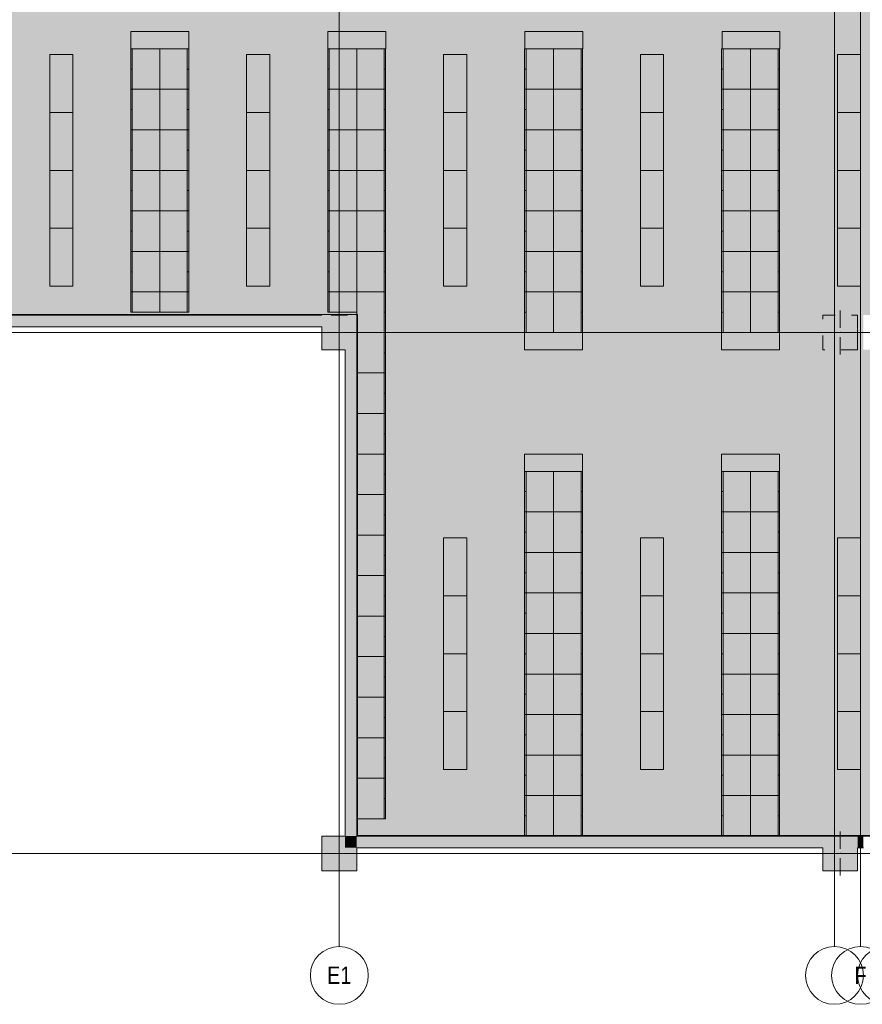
# Model space of a CAD drawing. Header units: millimetres. Extents: x 0 to 1184, y 0 to 836.
# Tile 31 of 256: x 476 to 622, y 154 to 324. Entities that reach past the tile are written whole.
import ezdxf
from ezdxf.xclip import XClip

# ---------------------------------------------------------------- set-up
doc = ezdxf.new("R2010")
doc.units = ezdxf.units.MM
doc.header["$MEASUREMENT"] = 0
doc.header["$XCLIPFRAME"] = 0
doc.linetypes.add('Штриховая', pattern=[5.644444, 2.822222, -2.822222])
doc.linetypes.add('Штрихпунктирная', pattern=[6.702778, 3.527778, -1.763889, 0, -1.411111])
for name, color, linetype in [('1._1-й этаж (9)_2_Элемент Модели - Оси', 7, 'Continuous'), ('Интерьер - Мебель', 7, 'Continuous'), ('Конструктив - ГКЛ', 7, 'Continuous'), ('Конструктив - Колонны', 7, 'Continuous'), ('Конструктив - Стены Внутр сущ.', 7, 'Continuous'), ('Элемент Модели - Зона', 7, 'Continuous'), ('Элемент Модели - Оси', 7, 'Continuous')]:
    doc.layers.add(name, color=color, linetype=linetype)
doc.styles.add('СГЕНЕРИР_СТИЛЬ_1', font='txt')

# ---------------------------------------------------------------- blocks, each defined once
blk = doc.blocks.new('Чертеж_1_2', base_point=(-278.48, 193.25))
at = {"layer": '1._1-й этаж (9)_2_Элемент Модели - Оси', "color": 7, "linetype": 'Штрихпунктирная', "lineweight": 15}
for p, q in [((531.52, 166.93), (531.52, 163.5)), ((617.02, 166.93), (617.02, 163.5)), ((621.52, 166.93), (621.52, 163.5))]:
    blk.add_line(p, q, dxfattribs=at)
at = {"layer": '1._1-й этаж (9)_2_Элемент Модели - Оси', "color": 7, "linetype": 'Continuous', "lineweight": 15}
for centre in [(531.52, 158.5), (617.02, 158.5), (621.52, 158.5), (626.02, 158.5)]:
    blk.add_circle(centre, 5, dxfattribs=at)
at = {"layer": '1._1-й этаж (9)_2_Элемент Модели - Оси', "color": 7, "linetype": 'Continuous', "lineweight": 15, "char_height": 3, "attachment_point": 4, "style": 'СГЕНЕРИР_СТИЛЬ_1'}
for s, insert in [('\\A1;{\\pql;\\pt0;\\fArial Narrow|b0|i0|c204|p34;E1}', (529.4, 158.53)), ('\\A1;{\\pql;\\pt0;\\fArial Narrow|b0|i0|c204|p34;F}', (620.46, 158.52))]:
    blk.add_mtext(s, dxfattribs=dict(at, insert=insert))
blk = doc.blocks.new('Чертеж_4_4', base_point=(-278.48, 89.56))
at = {"layer": 'Интерьер - Мебель', "linetype": 'Continuous', "lineweight": 0, "true_color": 0xffffff}
for points in [[(495.52, 318.56), (495.52, 311.56), (500.52, 311.56), (500.52, 318.56)], [(505.52, 318.56), (500.52, 318.56), (500.52, 311.56), (505.52, 311.56)], [(529.52, 318.56), (529.52, 311.56), (534.52, 311.56), (534.52, 318.56)], [(539.52, 318.56), (534.52, 318.56), (534.52, 311.56), (539.52, 311.56)], [(563.52, 318.56), (563.52, 311.56), (568.52, 311.56), (568.52, 318.56)], [(573.52, 318.56), (568.52, 318.56), (568.52, 311.56), (573.52, 311.56)], [(597.52, 318.56), (597.52, 311.56), (602.52, 311.56), (602.52, 318.56)], [(607.52, 318.56), (602.52, 318.56), (602.52, 311.56), (607.52, 311.56)], [(485.52, 317.56), (481.52, 317.56), (481.52, 307.56), (485.52, 307.56)], [(519.52, 317.56), (515.52, 317.56), (515.52, 307.56), (519.52, 307.56)], [(553.52, 317.56), (549.52, 317.56), (549.52, 307.56), (553.52, 307.56)], [(587.52, 317.56), (583.52, 317.56), (583.52, 307.56), (587.52, 307.56)], [(621.52, 317.56), (617.52, 317.56), (617.52, 307.56), (621.52, 307.56)], [(495.52, 311.56), (495.52, 304.56), (500.52, 304.56), (500.52, 311.56)], [(505.52, 311.56), (500.52, 311.56), (500.52, 304.56), (505.52, 304.56)], [(529.52, 311.56), (529.52, 304.56), (534.52, 304.56), (534.52, 311.56)], [(539.52, 311.56), (534.52, 311.56), (534.52, 304.56), (539.52, 304.56)], [(563.52, 311.56), (563.52, 304.56), (568.52, 304.56), (568.52, 311.56)], [(573.52, 311.56), (568.52, 311.56), (568.52, 304.56), (573.52, 304.56)], [(597.52, 311.56), (597.52, 304.56), (602.52, 304.56), (602.52, 311.56)], [(607.52, 311.56), (602.52, 311.56), (602.52, 304.56), (607.52, 304.56)], [(485.52, 307.56), (481.52, 307.56), (481.52, 297.56), (485.52, 297.56)], [(519.52, 307.56), (515.52, 307.56), (515.52, 297.56), (519.52, 297.56)], [(553.52, 307.56), (549.52, 307.56), (549.52, 297.56), (553.52, 297.56)], [(587.52, 307.56), (583.52, 307.56), (583.52, 297.56), (587.52, 297.56)], [(621.52, 307.56), (617.52, 307.56), (617.52, 297.56), (621.52, 297.56)], [(495.52, 304.56), (495.52, 297.56), (500.52, 297.56), (500.52, 304.56)], [(505.52, 304.56), (500.52, 304.56), (500.52, 297.56), (505.52, 297.56)], [(529.52, 304.56), (529.52, 297.56), (534.52, 297.56), (534.52, 304.56)], [(539.52, 304.56), (534.52, 304.56), (534.52, 297.56), (539.52, 297.56)], [(563.52, 304.56), (563.52, 297.56), (568.52, 297.56), (568.52, 304.56)], [(573.52, 304.56), (568.52, 304.56), (568.52, 297.56), (573.52, 297.56)], [(597.52, 304.56), (597.52, 297.56), (602.52, 297.56), (602.52, 304.56)], [(607.52, 304.56), (602.52, 304.56), (602.52, 297.56), (607.52, 297.56)], [(485.52, 297.56), (481.52, 297.56), (481.52, 287.56), (485.52, 287.56)], [(495.52, 297.56), (495.52, 290.56), (500.52, 290.56), (500.52, 297.56)], [(505.52, 297.56), (500.52, 297.56), (500.52, 290.56), (505.52, 290.56)], [(519.52, 297.56), (515.52, 297.56), (515.52, 287.56), (519.52, 287.56)], [(529.52, 297.56), (529.52, 290.56), (534.52, 290.56), (534.52, 297.56)], [(539.52, 297.56), (534.52, 297.56), (534.52, 290.56), (539.52, 290.56)], [(553.52, 297.56), (549.52, 297.56), (549.52, 287.56), (553.52, 287.56)], [(563.52, 297.56), (563.52, 290.56), (568.52, 290.56), (568.52, 297.56)], [(573.52, 297.56), (568.52, 297.56), (568.52, 290.56), (573.52, 290.56)], [(587.52, 297.56), (583.52, 297.56), (583.52, 287.56), (587.52, 287.56)], [(597.52, 297.56), (597.52, 290.56), (602.52, 290.56), (602.52, 297.56)], [(607.52, 297.56), (602.52, 297.56), (602.52, 290.56), (607.52, 290.56)], [(621.52, 297.56), (617.52, 297.56), (617.52, 287.56), (621.52, 287.56)], [(495.52, 290.56), (495.52, 283.56), (500.52, 283.56), (500.52, 290.56)], [(505.52, 290.56), (500.52, 290.56), (500.52, 283.56), (505.52, 283.56)], [(529.52, 290.56), (529.52, 283.56), (534.52, 283.56), (534.52, 290.56)], [(539.52, 290.56), (534.52, 290.56), (534.52, 283.56), (539.52, 283.56)], [(563.52, 290.56), (563.52, 283.56), (568.52, 283.56), (568.52, 290.56)], [(573.52, 290.56), (568.52, 290.56), (568.52, 283.56), (573.52, 283.56)], [(597.52, 290.56), (597.52, 283.56), (602.52, 283.56), (602.52, 290.56)], [(607.52, 290.56), (602.52, 290.56), (602.52, 283.56), (607.52, 283.56)], [(485.52, 287.56), (481.52, 287.56), (481.52, 277.56), (485.52, 277.56)], [(519.52, 287.56), (515.52, 287.56), (515.52, 277.56), (519.52, 277.56)], [(553.52, 287.56), (549.52, 287.56), (549.52, 277.56), (553.52, 277.56)], [(587.52, 287.56), (583.52, 287.56), (583.52, 277.56), (587.52, 277.56)], [(621.52, 287.56), (617.52, 287.56), (617.52, 277.56), (621.52, 277.56)], [(495.52, 283.56), (495.52, 276.56), (500.52, 276.56), (500.52, 283.56)], [(505.52, 283.56), (500.52, 283.56), (500.52, 276.56), (505.52, 276.56)], [(529.52, 283.56), (529.52, 276.56), (534.52, 276.56), (534.52, 283.56)], [(539.52, 283.56), (534.52, 283.56), (534.52, 276.56), (539.52, 276.56)], [(563.52, 283.56), (563.52, 276.56), (568.52, 276.56), (568.52, 283.56)], [(573.52, 283.56), (568.52, 283.56), (568.52, 276.56), (573.52, 276.56)], [(597.52, 283.56), (597.52, 276.56), (602.52, 276.56), (602.52, 283.56)], [(607.52, 283.56), (602.52, 283.56), (602.52, 276.56), (607.52, 276.56)], [(495.52, 273.06), (500.52, 273.06), (500.52, 276.56), (495.52, 276.56)], [(505.52, 273.06), (505.52, 276.56), (500.52, 276.56), (500.52, 273.06)], [(529.52, 276.56), (529.52, 273.06), (534.52, 273.06), (534.52, 276.56)], [(539.52, 276.56), (534.52, 276.56), (534.52, 269.56), (539.52, 269.56)], [(563.52, 276.56), (563.52, 269.56), (568.52, 269.56), (568.52, 276.56)], [(573.52, 276.56), (568.52, 276.56), (568.52, 269.56), (573.52, 269.56)], [(597.52, 276.56), (597.52, 269.56), (602.52, 269.56), (602.52, 276.56)], [(607.52, 276.56), (602.52, 276.56), (602.52, 269.56), (607.52, 269.56)], [(539.52, 269.56), (534.52, 269.56), (534.52, 262.56), (539.52, 262.56)], [(539.52, 262.56), (534.52, 262.56), (534.52, 255.56), (539.52, 255.56)], [(539.52, 255.56), (534.52, 255.56), (534.52, 248.56), (539.52, 248.56)], [(539.52, 248.56), (534.52, 248.56), (534.52, 241.56), (539.52, 241.56)], [(563.52, 245.56), (563.52, 238.56), (568.52, 238.56), (568.52, 245.56)], [(573.52, 245.56), (568.52, 245.56), (568.52, 238.56), (573.52, 238.56)], [(597.52, 245.56), (597.52, 238.56), (602.52, 238.56), (602.52, 245.56)], [(607.52, 245.56), (602.52, 245.56), (602.52, 238.56), (607.52, 238.56)], [(539.52, 241.56), (534.52, 241.56), (534.52, 234.56), (539.52, 234.56)], [(563.52, 238.56), (563.52, 231.56), (568.52, 231.56), (568.52, 238.56)], [(573.52, 238.56), (568.52, 238.56), (568.52, 231.56), (573.52, 231.56)], [(597.52, 238.56), (597.52, 231.56), (602.52, 231.56), (602.52, 238.56)], [(607.52, 238.56), (602.52, 238.56), (602.52, 231.56), (607.52, 231.56)], [(539.52, 234.56), (534.52, 234.56), (534.52, 227.56), (539.52, 227.56)], [(553.52, 234.06), (549.52, 234.06), (549.52, 224.06), (553.52, 224.06)], [(587.52, 234.06), (583.52, 234.06), (583.52, 224.06), (587.52, 224.06)], [(621.52, 234.06), (617.52, 234.06), (617.52, 224.06), (621.52, 224.06)], [(563.52, 231.56), (563.52, 224.56), (568.52, 224.56), (568.52, 231.56)], [(573.52, 231.56), (568.52, 231.56), (568.52, 224.56), (573.52, 224.56)], [(597.52, 231.56), (597.52, 224.56), (602.52, 224.56), (602.52, 231.56)], [(607.52, 231.56), (602.52, 231.56), (602.52, 224.56), (607.52, 224.56)], [(539.52, 227.56), (534.52, 227.56), (534.52, 220.56), (539.52, 220.56)], [(563.52, 224.56), (563.52, 217.56), (568.52, 217.56), (568.52, 224.56)], [(573.52, 224.56), (568.52, 224.56), (568.52, 217.56), (573.52, 217.56)], [(597.52, 224.56), (597.52, 217.56), (602.52, 217.56), (602.52, 224.56)], [(607.52, 224.56), (602.52, 224.56), (602.52, 217.56), (607.52, 217.56)], [(553.52, 224.06), (549.52, 224.06), (549.52, 214.06), (553.52, 214.06)], [(587.52, 224.06), (583.52, 224.06), (583.52, 214.06), (587.52, 214.06)], [(621.52, 224.06), (617.52, 224.06), (617.52, 214.06), (621.52, 214.06)], [(539.52, 220.56), (534.52, 220.56), (534.52, 213.56), (539.52, 213.56)], [(563.52, 217.56), (563.52, 210.56), (568.52, 210.56), (568.52, 217.56)], [(573.52, 217.56), (568.52, 217.56), (568.52, 210.56), (573.52, 210.56)], [(597.52, 217.56), (597.52, 210.56), (602.52, 210.56), (602.52, 217.56)], [(607.52, 217.56), (602.52, 217.56), (602.52, 210.56), (607.52, 210.56)], [(539.52, 213.56), (534.52, 213.56), (534.52, 206.56), (539.52, 206.56)], [(553.52, 214.06), (549.52, 214.06), (549.52, 204.06), (553.52, 204.06)], [(587.52, 214.06), (583.52, 214.06), (583.52, 204.06), (587.52, 204.06)], [(621.52, 214.06), (617.52, 214.06), (617.52, 204.06), (621.52, 204.06)], [(563.52, 210.56), (563.52, 203.56), (568.52, 203.56), (568.52, 210.56)], [(573.52, 210.56), (568.52, 210.56), (568.52, 203.56), (573.52, 203.56)], [(597.52, 210.56), (597.52, 203.56), (602.52, 203.56), (602.52, 210.56)], [(607.52, 210.56), (602.52, 210.56), (602.52, 203.56), (607.52, 203.56)], [(539.52, 206.56), (534.52, 206.56), (534.52, 199.56), (539.52, 199.56)], [(553.52, 204.06), (549.52, 204.06), (549.52, 194.06), (553.52, 194.06)], [(563.52, 203.56), (563.52, 196.56), (568.52, 196.56), (568.52, 203.56)], [(573.52, 203.56), (568.52, 203.56), (568.52, 196.56), (573.52, 196.56)], [(587.52, 204.06), (583.52, 204.06), (583.52, 194.06), (587.52, 194.06)], [(597.52, 203.56), (597.52, 196.56), (602.52, 196.56), (602.52, 203.56)], [(607.52, 203.56), (602.52, 203.56), (602.52, 196.56), (607.52, 196.56)], [(621.52, 204.06), (617.52, 204.06), (617.52, 194.06), (621.52, 194.06)], [(539.52, 199.56), (534.52, 199.56), (534.52, 192.56), (539.52, 192.56)], [(563.52, 196.56), (563.52, 189.56), (568.52, 189.56), (568.52, 196.56)], [(573.52, 196.56), (568.52, 196.56), (568.52, 189.56), (573.52, 189.56)], [(597.52, 196.56), (597.52, 189.56), (602.52, 189.56), (602.52, 196.56)], [(607.52, 196.56), (602.52, 196.56), (602.52, 189.56), (607.52, 189.56)], [(539.52, 192.56), (534.52, 192.56), (534.52, 185.56), (539.52, 185.56)], [(563.52, 189.56), (563.52, 182.56), (568.52, 182.56), (568.52, 189.56)], [(573.52, 189.56), (568.52, 189.56), (568.52, 182.56), (573.52, 182.56)], [(597.52, 189.56), (597.52, 182.56), (602.52, 182.56), (602.52, 189.56)], [(607.52, 189.56), (602.52, 189.56), (602.52, 182.56), (607.52, 182.56)]]:
    blk.add_hatch(color=7, dxfattribs=at).paths.add_polyline_path(points)
at = {"layer": 'Конструктив - ГКЛ', "linetype": 'Continuous', "lineweight": 0, "true_color": 0x606060}
for points in [[(534.52, 272.68), (402.02, 272.68), (402.02, 272.56), (534.52, 272.56)], [(534.52, 272.56), (534.64, 272.56), (534.64, 272.68)], [(534.52, 272.68), (534.52, 272.56), (534.64, 272.68)], [(534.52, 270.56), (534.52, 182.56), (534.64, 182.56), (534.64, 270.56)], [(534.57, 182.68), (534.57, 182.56), (708.52, 182.56), (714.52, 182.56), (714.52, 182.68)]]:
    blk.add_hatch(color=251, dxfattribs=at).paths.add_polyline_path(points)
at = {"layer": 'Конструктив - Колонны', "linetype": 'Continuous', "lineweight": 0, "true_color": 0x000000}
for points in [[(534.52, 272.56), (528.52, 272.56), (528.52, 270.56), (532.52, 270.56), (534.52, 270.56), (534.52, 272.56)], [(615.02, 272.56), (615.02, 266.56), (621.02, 266.56), (621.02, 272.56)], [(528.52, 266.56), (532.52, 266.56), (532.52, 270.56), (528.52, 270.56)], [(534.52, 270.56), (532.52, 270.56), (532.52, 266.56), (534.52, 266.56)], [(532.52, 182.56), (528.52, 182.56), (528.52, 176.56), (534.52, 176.56), (534.52, 180.56), (532.52, 180.56)], [(532.52, 180.56), (534.52, 180.56), (534.52, 182.56)], [(532.52, 182.56), (532.52, 180.56), (534.52, 182.56)], [(615.02, 180.56), (621.02, 180.56), (621.02, 182.56), (615.02, 182.56)], [(621.02, 180.56), (615.02, 180.56), (615.02, 176.56), (621.02, 176.56)]]:
    blk.add_hatch(color=18, dxfattribs=at).paths.add_polyline_path(points)
at = {"layer": 'Конструктив - Стены Внутр сущ.', "linetype": 'Continuous', "lineweight": 0, "true_color": 0x000000}
for points in [[(444.52, 270.56), (528.52, 270.56), (528.52, 272.56), (444.52, 272.56)], [(534.64, 270.56), (534.64, 272.56), (534.52, 272.56), (534.52, 270.56)], [(532.52, 182.56), (534.52, 182.56), (534.52, 266.56), (532.52, 266.56)], [(534.52, 180.56), (615.02, 180.56), (615.02, 182.56), (534.52, 182.56)], [(621.02, 182.56), (621.02, 180.56), (622.02, 180.56), (622.02, 182.56)]]:
    blk.add_hatch(color=18, dxfattribs=at).paths.add_polyline_path(points)
at = {"layer": 'Элемент Модели - Зона', "linetype": 'Continuous', "lineweight": 0, "true_color": 0xcff3d8}
h = blk.add_hatch(color=254, dxfattribs=at)
h.paths.add_polyline_path([(401.97, 319.4), (401.97, 272.56), (534.52, 272.56), (534.52, 182.56), (708.52, 182.56), (712.32, 182.56), (712.32, 266.56), (708.52, 266.56), (708.52, 272.56), (712.32, 272.56), (712.32, 309.06), (665.32, 309.06), (665.32, 333.76), (626.92, 333.76), (626.92, 353.06), (622.02, 353.06), (622.02, 356.86), (621.02, 356.86), (621.02, 353.06), (615.02, 353.06), (615.02, 356.86), (534.52, 356.86), (534.52, 353.06), (528.52, 353.06), (528.52, 356.86), (444.52, 356.86), (444.52, 353.06), (438.52, 353.06), (438.52, 355.95)])
h.paths.add_polyline_path([(621.02, 266.56), (615.02, 266.56), (615.02, 272.56), (621.02, 272.56)], flags=0)
h.paths.add_polyline_path([(628.02, 266.56), (622.02, 266.56), (622.02, 272.56), (628.02, 272.56)], flags=0)
at = {"layer": 'Интерьер - Мебель', "color": 7, "linetype": 'Continuous', "lineweight": 15}
for p, q in [((495.54, 318.56), (495.54, 321.56)), ((495.54, 321.56), (505.54, 321.56)), ((505.54, 321.56), (505.54, 318.56)), ((529.55, 318.56), (529.55, 321.56)), ((529.55, 321.56), (539.55, 321.56)), ((539.55, 321.56), (539.55, 318.56)), ((563.55, 318.56), (563.55, 321.56)), ((563.55, 321.56), (573.55, 321.56)), ((573.55, 321.56), (573.55, 318.56)), ((597.6, 318.56), (597.6, 321.56)), ((597.6, 321.56), (607.6, 321.56)), ((607.6, 321.56), (607.6, 318.56)), ((495.52, 318.56), (495.77, 318.56)), ((505.54, 318.56), (495.54, 318.56)), ((495.77, 318.56), (495.77, 311.56)), ((505.27, 318.56), (505.27, 311.56)), ((505.52, 318.56), (505.27, 318.56)), ((529.52, 318.56), (529.77, 318.56)), ((539.55, 318.56), (529.55, 318.56)), ((529.77, 318.56), (529.77, 311.56)), ((539.27, 318.56), (539.27, 311.56)), ((539.52, 318.56), (539.27, 318.56)), ((563.52, 318.56), (563.77, 318.56)), ((573.55, 318.56), (563.55, 318.56)), ((563.77, 318.56), (563.77, 311.56)), ((573.27, 318.56), (573.27, 311.56)), ((573.52, 318.56), (573.27, 318.56)), ((597.52, 318.56), (597.77, 318.56)), ((607.6, 318.56), (597.6, 318.56)), ((597.77, 318.56), (597.77, 311.56)), ((607.27, 318.56), (607.27, 311.56)), ((607.52, 318.56), (607.27, 318.56)), ((495.52, 315.06), (495.77, 315.06)), ((505.52, 315.06), (505.27, 315.06)), ((529.52, 315.06), (529.77, 315.06)), ((539.52, 315.06), (539.27, 315.06)), ((563.52, 315.06), (563.77, 315.06)), ((573.52, 315.06), (573.27, 315.06)), ((597.52, 315.06), (597.77, 315.06)), ((607.52, 315.06), (607.27, 315.06)), ((495.52, 311.56), (495.77, 311.56)), ((495.77, 311.56), (495.77, 304.56)), ((505.27, 311.56), (505.27, 304.56)), ((505.52, 311.56), (505.27, 311.56)), ((529.52, 311.56), (529.77, 311.56)), ((529.77, 311.56), (529.77, 304.56)), ((539.27, 311.56), (539.27, 304.56)), ((539.52, 311.56), (539.27, 311.56)), ((563.52, 311.56), (563.77, 311.56)), ((563.77, 311.56), (563.77, 304.56)), ((573.27, 311.56), (573.27, 304.56)), ((573.52, 311.56), (573.27, 311.56)), ((597.52, 311.56), (597.77, 311.56)), ((597.77, 311.56), (597.77, 304.56)), ((607.27, 311.56), (607.27, 304.56)), ((607.52, 311.56), (607.27, 311.56)), ((495.52, 308.06), (495.77, 308.06)), ((505.52, 308.06), (505.27, 308.06)), ((529.52, 308.06), (529.77, 308.06)), ((539.52, 308.06), (539.27, 308.06)), ((563.52, 308.06), (563.77, 308.06)), ((573.52, 308.06), (573.27, 308.06)), ((597.52, 308.06), (597.77, 308.06)), ((607.52, 308.06), (607.27, 308.06)), ((495.52, 304.56), (495.77, 304.56)), ((495.77, 304.56), (495.77, 297.56)), ((505.27, 304.56), (505.27, 297.56)), ((505.52, 304.56), (505.27, 304.56)), ((529.52, 304.56), (529.77, 304.56)), ((529.77, 304.56), (529.77, 297.56)), ((539.27, 304.56), (539.27, 297.56)), ((539.52, 304.56), (539.27, 304.56)), ((563.52, 304.56), (563.77, 304.56)), ((563.77, 304.56), (563.77, 297.56)), ((573.27, 304.56), (573.27, 297.56)), ((573.52, 304.56), (573.27, 304.56)), ((597.52, 304.56), (597.77, 304.56)), ((597.77, 304.56), (597.77, 297.56)), ((607.27, 304.56), (607.27, 297.56)), ((607.52, 304.56), (607.27, 304.56)), ((495.52, 301.06), (495.77, 301.06)), ((505.52, 301.06), (505.27, 301.06)), ((529.52, 301.06), (529.77, 301.06)), ((539.52, 301.06), (539.27, 301.06)), ((563.52, 301.06), (563.77, 301.06)), ((573.52, 301.06), (573.27, 301.06)), ((597.52, 301.06), (597.77, 301.06)), ((607.52, 301.06), (607.27, 301.06)), ((495.52, 297.56), (495.77, 297.56)), ((495.77, 297.56), (495.77, 290.56)), ((505.27, 297.56), (505.27, 290.56)), ((505.52, 297.56), (505.27, 297.56)), ((529.52, 297.56), (529.77, 297.56)), ((529.77, 297.56), (529.77, 290.56)), ((539.27, 297.56), (539.27, 290.56)), ((539.52, 297.56), (539.27, 297.56)), ((563.52, 297.56), (563.77, 297.56)), ((563.77, 297.56), (563.77, 290.56)), ((573.27, 297.56), (573.27, 290.56)), ((573.52, 297.56), (573.27, 297.56)), ((597.52, 297.56), (597.77, 297.56)), ((597.77, 297.56), (597.77, 290.56)), ((607.27, 297.56), (607.27, 290.56)), ((607.52, 297.56), (607.27, 297.56)), ((495.52, 294.06), (495.77, 294.06)), ((505.52, 294.06), (505.27, 294.06)), ((529.52, 294.06), (529.77, 294.06)), ((539.52, 294.06), (539.27, 294.06)), ((563.52, 294.06), (563.77, 294.06)), ((573.52, 294.06), (573.27, 294.06)), ((597.52, 294.06), (597.77, 294.06)), ((607.52, 294.06), (607.27, 294.06)), ((495.52, 290.56), (495.77, 290.56)), ((495.77, 290.56), (495.77, 283.56)), ((505.27, 290.56), (505.27, 283.56)), ((505.52, 290.56), (505.27, 290.56)), ((529.52, 290.56), (529.77, 290.56)), ((529.77, 290.56), (529.77, 283.56)), ((539.27, 290.56), (539.27, 283.56)), ((539.52, 290.56), (539.27, 290.56)), ((563.52, 290.56), (563.77, 290.56)), ((563.77, 290.56), (563.77, 283.56)), ((573.27, 290.56), (573.27, 283.56)), ((573.52, 290.56), (573.27, 290.56)), ((597.52, 290.56), (597.77, 290.56)), ((597.77, 290.56), (597.77, 283.56)), ((607.27, 290.56), (607.27, 283.56)), ((607.52, 290.56), (607.27, 290.56)), ((495.52, 287.06), (495.77, 287.06)), ((505.52, 287.06), (505.27, 287.06)), ((529.52, 287.06), (529.77, 287.06)), ((539.52, 287.06), (539.27, 287.06)), ((563.52, 287.06), (563.77, 287.06)), ((573.52, 287.06), (573.27, 287.06)), ((597.52, 287.06), (597.77, 287.06)), ((607.52, 287.06), (607.27, 287.06)), ((495.52, 283.56), (495.77, 283.56)), ((495.77, 283.56), (495.77, 276.56)), ((505.27, 283.56), (505.27, 276.56)), ((505.52, 283.56), (505.27, 283.56)), ((529.52, 283.56), (529.77, 283.56)), ((529.77, 283.56), (529.77, 276.56)), ((539.27, 283.56), (539.27, 276.56)), ((539.52, 283.56), (539.27, 283.56)), ((563.52, 283.56), (563.77, 283.56)), ((563.77, 283.56), (563.77, 276.56)), ((573.27, 283.56), (573.27, 276.56)), ((573.52, 283.56), (573.27, 283.56)), ((597.52, 283.56), (597.77, 283.56)), ((597.77, 283.56), (597.77, 276.56)), ((607.27, 283.56), (607.27, 276.56)), ((607.52, 283.56), (607.27, 283.56)), ((495.52, 280.06), (495.77, 280.06)), ((505.52, 280.06), (505.27, 280.06)), ((529.52, 280.06), (529.77, 280.06)), ((539.52, 280.06), (539.27, 280.06)), ((563.52, 280.06), (563.77, 280.06)), ((573.52, 280.06), (573.27, 280.06)), ((597.52, 280.06), (597.77, 280.06)), ((607.52, 280.06), (607.27, 280.06)), ((495.77, 273.06), (495.77, 276.56)), ((505.27, 273.06), (505.27, 276.56)), ((529.52, 276.56), (529.77, 276.56)), ((529.77, 276.56), (529.77, 273.06)), ((539.27, 276.56), (539.27, 269.56)), ((539.52, 276.56), (539.27, 276.56)), ((563.52, 276.56), (563.77, 276.56)), ((563.77, 276.56), (563.77, 269.56)), ((573.27, 276.56), (573.27, 269.56)), ((573.52, 276.56), (573.27, 276.56)), ((597.52, 276.56), (597.77, 276.56)), ((597.77, 276.56), (597.77, 269.56)), ((607.27, 276.56), (607.27, 269.56)), ((607.52, 276.56), (607.27, 276.56)), ((495.52, 273.06), (495.77, 273.06)), ((505.52, 273.06), (505.27, 273.06)), ((539.52, 273.06), (539.27, 273.06)), ((563.52, 273.06), (563.77, 273.06)), ((573.52, 273.06), (573.27, 273.06)), ((597.52, 273.06), (597.77, 273.06)), ((607.52, 273.06), (607.27, 273.06)), ((539.27, 269.56), (539.27, 262.56)), ((539.52, 269.56), (539.27, 269.56)), ((573.52, 269.56), (563.52, 269.56)), ((563.52, 269.56), (563.52, 266.56)), ((573.52, 266.56), (573.52, 269.56)), ((607.52, 269.56), (597.52, 269.56)), ((597.52, 269.56), (597.52, 266.56)), ((607.52, 266.56), (607.52, 269.56)), ((539.52, 266.06), (539.27, 266.06)), ((563.52, 266.56), (573.52, 266.56)), ((597.52, 266.56), (607.52, 266.56)), ((539.27, 262.56), (539.27, 255.56)), ((539.52, 262.56), (539.27, 262.56)), ((539.52, 259.06), (539.27, 259.06)), ((539.27, 255.56), (539.27, 248.56)), ((539.52, 255.56), (539.27, 255.56)), ((539.52, 252.06), (539.27, 252.06)), ((539.27, 248.56), (539.27, 241.56)), ((539.52, 248.56), (539.27, 248.56)), ((563.52, 245.56), (563.52, 248.56)), ((563.52, 248.56), (573.52, 248.56)), ((573.52, 248.56), (573.52, 245.56)), ((597.52, 245.56), (597.52, 248.56)), ((597.52, 248.56), (607.52, 248.56)), ((607.52, 248.56), (607.52, 245.56)), ((539.52, 245.06), (539.27, 245.06)), ((563.52, 245.56), (563.77, 245.56)), ((573.52, 245.56), (563.52, 245.56)), ((563.77, 245.56), (563.77, 238.56)), ((573.27, 245.56), (573.27, 238.56)), ((573.52, 245.56), (573.27, 245.56)), ((597.52, 245.56), (597.77, 245.56)), ((607.52, 245.56), (597.52, 245.56)), ((597.77, 245.56), (597.77, 238.56)), ((607.27, 245.56), (607.27, 238.56)), ((607.52, 245.56), (607.27, 245.56)), ((539.27, 241.56), (539.27, 234.56)), ((539.52, 241.56), (539.27, 241.56)), ((563.52, 242.06), (563.77, 242.06)), ((573.52, 242.06), (573.27, 242.06)), ((597.52, 242.06), (597.77, 242.06)), ((607.52, 242.06), (607.27, 242.06)), ((563.52, 238.56), (563.77, 238.56)), ((563.77, 238.56), (563.77, 231.56)), ((573.27, 238.56), (573.27, 231.56)), ((573.52, 238.56), (573.27, 238.56)), ((597.52, 238.56), (597.77, 238.56)), ((597.77, 238.56), (597.77, 231.56)), ((607.27, 238.56), (607.27, 231.56)), ((607.52, 238.56), (607.27, 238.56)), ((539.52, 238.06), (539.27, 238.06)), ((563.52, 235.06), (563.77, 235.06)), ((573.52, 235.06), (573.27, 235.06)), ((597.52, 235.06), (597.77, 235.06)), ((607.52, 235.06), (607.27, 235.06)), ((539.27, 234.56), (539.27, 227.56)), ((539.52, 234.56), (539.27, 234.56)), ((563.52, 231.56), (563.77, 231.56)), ((563.77, 231.56), (563.77, 224.56)), ((573.27, 231.56), (573.27, 224.56)), ((573.52, 231.56), (573.27, 231.56)), ((597.52, 231.56), (597.77, 231.56)), ((597.77, 231.56), (597.77, 224.56)), ((607.27, 231.56), (607.27, 224.56)), ((607.52, 231.56), (607.27, 231.56)), ((539.52, 231.06), (539.27, 231.06)), ((563.52, 228.06), (563.77, 228.06)), ((573.52, 228.06), (573.27, 228.06)), ((597.52, 228.06), (597.77, 228.06)), ((607.52, 228.06), (607.27, 228.06)), ((539.27, 227.56), (539.27, 220.56)), ((539.52, 227.56), (539.27, 227.56)), ((563.52, 224.56), (563.77, 224.56)), ((563.77, 224.56), (563.77, 217.56)), ((573.27, 224.56), (573.27, 217.56)), ((573.52, 224.56), (573.27, 224.56)), ((597.52, 224.56), (597.77, 224.56)), ((597.77, 224.56), (597.77, 217.56)), ((607.27, 224.56), (607.27, 217.56)), ((607.52, 224.56), (607.27, 224.56)), ((539.52, 224.06), (539.27, 224.06)), ((539.27, 220.56), (539.27, 213.56)), ((539.52, 220.56), (539.27, 220.56)), ((563.52, 221.06), (563.77, 221.06)), ((573.52, 221.06), (573.27, 221.06)), ((597.52, 221.06), (597.77, 221.06)), ((607.52, 221.06), (607.27, 221.06)), ((539.52, 217.06), (539.27, 217.06)), ((563.52, 217.56), (563.77, 217.56)), ((563.77, 217.56), (563.77, 210.56)), ((573.27, 217.56), (573.27, 210.56)), ((573.52, 217.56), (573.27, 217.56)), ((597.52, 217.56), (597.77, 217.56)), ((597.77, 217.56), (597.77, 210.56)), ((607.27, 217.56), (607.27, 210.56)), ((607.52, 217.56), (607.27, 217.56)), ((539.27, 213.56), (539.27, 206.56)), ((539.52, 213.56), (539.27, 213.56)), ((563.52, 214.06), (563.77, 214.06)), ((573.52, 214.06), (573.27, 214.06)), ((597.52, 214.06), (597.77, 214.06)), ((607.52, 214.06), (607.27, 214.06)), ((539.52, 210.06), (539.27, 210.06)), ((563.52, 210.56), (563.77, 210.56)), ((563.77, 210.56), (563.77, 203.56)), ((573.27, 210.56), (573.27, 203.56)), ((573.52, 210.56), (573.27, 210.56)), ((597.52, 210.56), (597.77, 210.56)), ((597.77, 210.56), (597.77, 203.56)), ((607.27, 210.56), (607.27, 203.56)), ((607.52, 210.56), (607.27, 210.56)), ((539.27, 206.56), (539.27, 199.56)), ((539.52, 206.56), (539.27, 206.56)), ((563.52, 207.06), (563.77, 207.06)), ((573.52, 207.06), (573.27, 207.06)), ((597.52, 207.06), (597.77, 207.06)), ((607.52, 207.06), (607.27, 207.06)), ((539.52, 203.06), (539.27, 203.06)), ((563.52, 203.56), (563.77, 203.56)), ((563.77, 203.56), (563.77, 196.56)), ((573.27, 203.56), (573.27, 196.56)), ((573.52, 203.56), (573.27, 203.56)), ((597.52, 203.56), (597.77, 203.56)), ((597.77, 203.56), (597.77, 196.56)), ((607.27, 203.56), (607.27, 196.56)), ((607.52, 203.56), (607.27, 203.56)), ((539.27, 199.56), (539.27, 192.56)), ((539.52, 199.56), (539.27, 199.56)), ((563.52, 200.06), (563.77, 200.06)), ((573.52, 200.06), (573.27, 200.06)), ((597.52, 200.06), (597.77, 200.06)), ((607.52, 200.06), (607.27, 200.06)), ((539.52, 196.06), (539.27, 196.06)), ((563.52, 196.56), (563.77, 196.56)), ((563.77, 196.56), (563.77, 189.56)), ((573.27, 196.56), (573.27, 189.56)), ((573.52, 196.56), (573.27, 196.56)), ((597.52, 196.56), (597.77, 196.56)), ((597.77, 196.56), (597.77, 189.56)), ((607.27, 196.56), (607.27, 189.56)), ((607.52, 196.56), (607.27, 196.56)), ((539.27, 192.56), (539.27, 185.56)), ((539.52, 192.56), (539.27, 192.56)), ((563.52, 193.06), (563.77, 193.06)), ((573.52, 193.06), (573.27, 193.06)), ((597.52, 193.06), (597.77, 193.06)), ((607.52, 193.06), (607.27, 193.06)), ((539.52, 189.06), (539.27, 189.06)), ((563.52, 189.56), (563.77, 189.56)), ((563.77, 189.56), (563.77, 182.56)), ((573.27, 189.56), (573.27, 182.56)), ((573.52, 189.56), (573.27, 189.56)), ((597.52, 189.56), (597.77, 189.56)), ((597.77, 189.56), (597.77, 182.56)), ((607.27, 189.56), (607.27, 182.56)), ((607.52, 189.56), (607.27, 189.56)), ((563.52, 186.06), (563.77, 186.06)), ((573.52, 186.06), (573.27, 186.06)), ((597.52, 186.06), (597.77, 186.06)), ((607.52, 186.06), (607.27, 186.06))]:
    blk.add_line(p, q, dxfattribs=at)
at = {"layer": 'Интерьер - Мебель', "color": 7, "linetype": 'Continuous', "lineweight": 15, "flags": 128}
for points in [[(495.52, 318.56), (495.52, 311.56), (500.52, 311.56), (500.52, 318.56)], [(505.52, 318.56), (505.52, 311.56), (500.52, 311.56), (500.52, 318.56)], [(529.52, 318.56), (529.52, 311.56), (534.52, 311.56), (534.52, 318.56)], [(539.52, 318.56), (539.52, 311.56), (534.52, 311.56), (534.52, 318.56)], [(563.52, 318.56), (563.52, 311.56), (568.52, 311.56), (568.52, 318.56)], [(573.52, 318.56), (573.52, 311.56), (568.52, 311.56), (568.52, 318.56)], [(597.52, 318.56), (597.52, 311.56), (602.52, 311.56), (602.52, 318.56)], [(607.52, 318.56), (607.52, 311.56), (602.52, 311.56), (602.52, 318.56)], [(485.52, 317.56), (485.52, 307.56), (481.52, 307.56), (481.52, 317.56)], [(519.52, 317.56), (519.52, 307.56), (515.52, 307.56), (515.52, 317.56)], [(553.52, 317.56), (553.52, 307.56), (549.52, 307.56), (549.52, 317.56)], [(587.52, 317.56), (587.52, 307.56), (583.52, 307.56), (583.52, 317.56)], [(621.52, 317.56), (621.52, 307.56), (617.52, 307.56), (617.52, 317.56)], [(495.52, 311.56), (495.52, 304.56), (500.52, 304.56), (500.52, 311.56)], [(505.52, 311.56), (505.52, 304.56), (500.52, 304.56), (500.52, 311.56)], [(529.52, 311.56), (529.52, 304.56), (534.52, 304.56), (534.52, 311.56)], [(539.52, 311.56), (539.52, 304.56), (534.52, 304.56), (534.52, 311.56)], [(563.52, 311.56), (563.52, 304.56), (568.52, 304.56), (568.52, 311.56)], [(573.52, 311.56), (573.52, 304.56), (568.52, 304.56), (568.52, 311.56)], [(597.52, 311.56), (597.52, 304.56), (602.52, 304.56), (602.52, 311.56)], [(607.52, 311.56), (607.52, 304.56), (602.52, 304.56), (602.52, 311.56)], [(485.52, 307.56), (485.52, 297.56), (481.52, 297.56), (481.52, 307.56)], [(519.52, 307.56), (519.52, 297.56), (515.52, 297.56), (515.52, 307.56)], [(553.52, 307.56), (553.52, 297.56), (549.52, 297.56), (549.52, 307.56)], [(587.52, 307.56), (587.52, 297.56), (583.52, 297.56), (583.52, 307.56)], [(621.52, 307.56), (621.52, 297.56), (617.52, 297.56), (617.52, 307.56)], [(495.52, 304.56), (495.52, 297.56), (500.52, 297.56), (500.52, 304.56)], [(505.52, 304.56), (505.52, 297.56), (500.52, 297.56), (500.52, 304.56)], [(529.52, 304.56), (529.52, 297.56), (534.52, 297.56), (534.52, 304.56)], [(539.52, 304.56), (539.52, 297.56), (534.52, 297.56), (534.52, 304.56)], [(563.52, 304.56), (563.52, 297.56), (568.52, 297.56), (568.52, 304.56)], [(573.52, 304.56), (573.52, 297.56), (568.52, 297.56), (568.52, 304.56)], [(597.52, 304.56), (597.52, 297.56), (602.52, 297.56), (602.52, 304.56)], [(607.52, 304.56), (607.52, 297.56), (602.52, 297.56), (602.52, 304.56)], [(485.52, 297.56), (485.52, 287.56), (481.52, 287.56), (481.52, 297.56)], [(495.52, 297.56), (495.52, 290.56), (500.52, 290.56), (500.52, 297.56)], [(505.52, 297.56), (505.52, 290.56), (500.52, 290.56), (500.52, 297.56)], [(519.52, 297.56), (519.52, 287.56), (515.52, 287.56), (515.52, 297.56)], [(529.52, 297.56), (529.52, 290.56), (534.52, 290.56), (534.52, 297.56)], [(539.52, 297.56), (539.52, 290.56), (534.52, 290.56), (534.52, 297.56)], [(553.52, 297.56), (553.52, 287.56), (549.52, 287.56), (549.52, 297.56)], [(563.52, 297.56), (563.52, 290.56), (568.52, 290.56), (568.52, 297.56)], [(573.52, 297.56), (573.52, 290.56), (568.52, 290.56), (568.52, 297.56)], [(587.52, 297.56), (587.52, 287.56), (583.52, 287.56), (583.52, 297.56)], [(597.52, 297.56), (597.52, 290.56), (602.52, 290.56), (602.52, 297.56)], [(607.52, 297.56), (607.52, 290.56), (602.52, 290.56), (602.52, 297.56)], [(621.52, 297.56), (621.52, 287.56), (617.52, 287.56), (617.52, 297.56)], [(495.52, 290.56), (495.52, 283.56), (500.52, 283.56), (500.52, 290.56)], [(505.52, 290.56), (505.52, 283.56), (500.52, 283.56), (500.52, 290.56)], [(529.52, 290.56), (529.52, 283.56), (534.52, 283.56), (534.52, 290.56)], [(539.52, 290.56), (539.52, 283.56), (534.52, 283.56), (534.52, 290.56)], [(563.52, 290.56), (563.52, 283.56), (568.52, 283.56), (568.52, 290.56)], [(573.52, 290.56), (573.52, 283.56), (568.52, 283.56), (568.52, 290.56)], [(597.52, 290.56), (597.52, 283.56), (602.52, 283.56), (602.52, 290.56)], [(607.52, 290.56), (607.52, 283.56), (602.52, 283.56), (602.52, 290.56)], [(485.52, 287.56), (485.52, 277.56), (481.52, 277.56), (481.52, 287.56)], [(519.52, 287.56), (519.52, 277.56), (515.52, 277.56), (515.52, 287.56)], [(553.52, 287.56), (553.52, 277.56), (549.52, 277.56), (549.52, 287.56)], [(587.52, 287.56), (587.52, 277.56), (583.52, 277.56), (583.52, 287.56)], [(621.52, 287.56), (621.52, 277.56), (617.52, 277.56), (617.52, 287.56)], [(495.52, 283.56), (495.52, 276.56), (500.52, 276.56), (500.52, 283.56)], [(505.52, 283.56), (505.52, 276.56), (500.52, 276.56), (500.52, 283.56)], [(529.52, 283.56), (529.52, 276.56), (534.52, 276.56), (534.52, 283.56)], [(539.52, 283.56), (539.52, 276.56), (534.52, 276.56), (534.52, 283.56)], [(563.52, 283.56), (563.52, 276.56), (568.52, 276.56), (568.52, 283.56)], [(573.52, 283.56), (573.52, 276.56), (568.52, 276.56), (568.52, 283.56)], [(597.52, 283.56), (597.52, 276.56), (602.52, 276.56), (602.52, 283.56)], [(607.52, 283.56), (607.52, 276.56), (602.52, 276.56), (602.52, 283.56)], [(495.52, 273.06), (495.52, 276.56), (500.52, 276.56), (500.52, 273.06)], [(505.52, 273.06), (505.52, 276.56), (500.52, 276.56), (500.52, 273.06)], [(529.52, 276.56), (529.52, 273.06), (534.52, 273.06), (534.52, 276.56)], [(539.52, 276.56), (539.52, 269.56), (534.52, 269.56), (534.52, 276.56)], [(563.52, 276.56), (563.52, 269.56), (568.52, 269.56), (568.52, 276.56)], [(573.52, 276.56), (573.52, 269.56), (568.52, 269.56), (568.52, 276.56)], [(597.52, 276.56), (597.52, 269.56), (602.52, 269.56), (602.52, 276.56)], [(607.52, 276.56), (607.52, 269.56), (602.52, 269.56), (602.52, 276.56)], [(539.52, 269.56), (539.52, 262.56), (534.52, 262.56), (534.52, 269.56)], [(539.52, 262.56), (539.52, 255.56), (534.52, 255.56), (534.52, 262.56)], [(539.52, 255.56), (539.52, 248.56), (534.52, 248.56), (534.52, 255.56)], [(539.52, 248.56), (539.52, 241.56), (534.52, 241.56), (534.52, 248.56)], [(563.52, 245.56), (563.52, 238.56), (568.52, 238.56), (568.52, 245.56)], [(573.52, 245.56), (573.52, 238.56), (568.52, 238.56), (568.52, 245.56)], [(597.52, 245.56), (597.52, 238.56), (602.52, 238.56), (602.52, 245.56)], [(607.52, 245.56), (607.52, 238.56), (602.52, 238.56), (602.52, 245.56)], [(539.52, 241.56), (539.52, 234.56), (534.52, 234.56), (534.52, 241.56)], [(563.52, 238.56), (563.52, 231.56), (568.52, 231.56), (568.52, 238.56)], [(573.52, 238.56), (573.52, 231.56), (568.52, 231.56), (568.52, 238.56)], [(597.52, 238.56), (597.52, 231.56), (602.52, 231.56), (602.52, 238.56)], [(607.52, 238.56), (607.52, 231.56), (602.52, 231.56), (602.52, 238.56)], [(539.52, 234.56), (539.52, 227.56), (534.52, 227.56), (534.52, 234.56)], [(553.52, 234.06), (553.52, 224.06), (549.52, 224.06), (549.52, 234.06)], [(587.52, 234.06), (587.52, 224.06), (583.52, 224.06), (583.52, 234.06)], [(621.52, 234.06), (621.52, 224.06), (617.52, 224.06), (617.52, 234.06)], [(563.52, 231.56), (563.52, 224.56), (568.52, 224.56), (568.52, 231.56)], [(573.52, 231.56), (573.52, 224.56), (568.52, 224.56), (568.52, 231.56)], [(597.52, 231.56), (597.52, 224.56), (602.52, 224.56), (602.52, 231.56)], [(607.52, 231.56), (607.52, 224.56), (602.52, 224.56), (602.52, 231.56)], [(539.52, 227.56), (539.52, 220.56), (534.52, 220.56), (534.52, 227.56)], [(563.52, 224.56), (563.52, 217.56), (568.52, 217.56), (568.52, 224.56)], [(573.52, 224.56), (573.52, 217.56), (568.52, 217.56), (568.52, 224.56)], [(597.52, 224.56), (597.52, 217.56), (602.52, 217.56), (602.52, 224.56)], [(607.52, 224.56), (607.52, 217.56), (602.52, 217.56), (602.52, 224.56)], [(553.52, 224.06), (553.52, 214.06), (549.52, 214.06), (549.52, 224.06)], [(587.52, 224.06), (587.52, 214.06), (583.52, 214.06), (583.52, 224.06)], [(621.52, 224.06), (621.52, 214.06), (617.52, 214.06), (617.52, 224.06)], [(539.52, 220.56), (539.52, 213.56), (534.52, 213.56), (534.52, 220.56)], [(563.52, 217.56), (563.52, 210.56), (568.52, 210.56), (568.52, 217.56)], [(573.52, 217.56), (573.52, 210.56), (568.52, 210.56), (568.52, 217.56)], [(597.52, 217.56), (597.52, 210.56), (602.52, 210.56), (602.52, 217.56)], [(607.52, 217.56), (607.52, 210.56), (602.52, 210.56), (602.52, 217.56)], [(539.52, 213.56), (539.52, 206.56), (534.52, 206.56), (534.52, 213.56)], [(553.52, 214.06), (553.52, 204.06), (549.52, 204.06), (549.52, 214.06)], [(587.52, 214.06), (587.52, 204.06), (583.52, 204.06), (583.52, 214.06)], [(621.52, 214.06), (621.52, 204.06), (617.52, 204.06), (617.52, 214.06)], [(563.52, 210.56), (563.52, 203.56), (568.52, 203.56), (568.52, 210.56)], [(573.52, 210.56), (573.52, 203.56), (568.52, 203.56), (568.52, 210.56)], [(597.52, 210.56), (597.52, 203.56), (602.52, 203.56), (602.52, 210.56)], [(607.52, 210.56), (607.52, 203.56), (602.52, 203.56), (602.52, 210.56)], [(539.52, 206.56), (539.52, 199.56), (534.52, 199.56), (534.52, 206.56)], [(553.52, 204.06), (553.52, 194.06), (549.52, 194.06), (549.52, 204.06)], [(563.52, 203.56), (563.52, 196.56), (568.52, 196.56), (568.52, 203.56)], [(573.52, 203.56), (573.52, 196.56), (568.52, 196.56), (568.52, 203.56)], [(587.52, 204.06), (587.52, 194.06), (583.52, 194.06), (583.52, 204.06)], [(597.52, 203.56), (597.52, 196.56), (602.52, 196.56), (602.52, 203.56)], [(607.52, 203.56), (607.52, 196.56), (602.52, 196.56), (602.52, 203.56)], [(621.52, 204.06), (621.52, 194.06), (617.52, 194.06), (617.52, 204.06)], [(539.52, 199.56), (539.52, 192.56), (534.52, 192.56), (534.52, 199.56)], [(563.52, 196.56), (563.52, 189.56), (568.52, 189.56), (568.52, 196.56)], [(573.52, 196.56), (573.52, 189.56), (568.52, 189.56), (568.52, 196.56)], [(597.52, 196.56), (597.52, 189.56), (602.52, 189.56), (602.52, 196.56)], [(607.52, 196.56), (607.52, 189.56), (602.52, 189.56), (602.52, 196.56)], [(539.52, 192.56), (539.52, 185.56), (534.52, 185.56), (534.52, 192.56)], [(563.52, 189.56), (563.52, 182.56), (568.52, 182.56), (568.52, 189.56)], [(573.52, 189.56), (573.52, 182.56), (568.52, 182.56), (568.52, 189.56)], [(597.52, 189.56), (597.52, 182.56), (602.52, 182.56), (602.52, 189.56)], [(607.52, 189.56), (607.52, 182.56), (602.52, 182.56), (602.52, 189.56)]]:
    blk.add_lwpolyline(points, close=True, dxfattribs=at)
at = {"layer": 'Конструктив - ГКЛ', "color": 7, "linetype": 'Continuous', "lineweight": 15}
blk.add_line((534.64, 270.56), (534.64, 272.56), dxfattribs=at)
at = {"layer": 'Конструктив - ГКЛ', "color": 7, "linetype": 'Continuous', "lineweight": 15, "flags": 128}
for points in [[(534.64, 272.68), (402.02, 272.68)], [(444.52, 272.56), (528.52, 272.56)], [(534.64, 272.68), (534.64, 272.56)], [(534.64, 182.56), (534.64, 272.56)], [(534.52, 266.56), (534.52, 182.56)], [(714.52, 182.68), (534.57, 182.68)], [(534.57, 182.56), (708.52, 182.56)]]:
    blk.add_lwpolyline(points, dxfattribs=at)
at = {"layer": 'Конструктив - Колонны', "color": 7, "linetype": 'Continuous', "lineweight": 15}
for p, q in [((531.52, 270.36), (531.52, 273.36)), ((618.02, 270.36), (618.02, 273.36)), ((530.72, 269.56), (527.72, 269.56)), ((531.52, 268.76), (531.52, 265.76)), ((532.32, 269.56), (535.32, 269.56)), ((617.22, 269.56), (614.22, 269.56)), ((618.02, 268.76), (618.02, 265.76)), ((618.82, 269.56), (621.82, 269.56)), ((624.22, 269.56), (621.22, 269.56)), ((531.52, 180.36), (531.52, 183.36)), ((618.02, 180.36), (618.02, 183.36)), ((530.72, 179.56), (527.72, 179.56)), ((531.52, 178.76), (531.52, 175.76)), ((532.32, 179.56), (535.32, 179.56)), ((617.22, 179.56), (614.22, 179.56)), ((618.02, 178.76), (618.02, 175.76)), ((618.82, 179.56), (621.82, 179.56)), ((624.22, 179.56), (621.22, 179.56))]:
    blk.add_line(p, q, dxfattribs=at)
at = {"layer": 'Конструктив - Колонны', "color": 7, "linetype": 'Continuous', "lineweight": 15, "flags": 128}
for points in [[(621.02, 266.56), (621.02, 272.56)], [(528.52, 270.56), (528.52, 266.56), (532.52, 266.56)], [(532.52, 182.56), (528.52, 182.56), (528.52, 176.56), (534.52, 176.56), (534.52, 180.56)], [(621.02, 182.56), (615.02, 182.56)], [(615.02, 180.56), (615.02, 176.56), (621.02, 176.56), (621.02, 180.56)]]:
    blk.add_lwpolyline(points, dxfattribs=at)
at = {"layer": 'Конструктив - Колонны', "color": 7, "linetype": 'Continuous', "lineweight": 15}
for p in [(531.52, 269.56), (618.02, 269.56), (531.52, 179.56), (618.02, 179.56)]:
    blk.add_point(p, dxfattribs=at)
at = {"layer": 'Конструктив - Стены Внутр сущ.', "color": 7, "linetype": 'Continuous', "lineweight": 15, "flags": 128}
for points in [[(528.52, 272.56), (444.52, 272.56)], [(444.52, 270.56), (528.52, 270.56)], [(532.52, 266.56), (532.52, 182.56)], [(534.52, 182.68), (534.52, 266.56)], [(615.02, 182.56), (534.52, 182.56)], [(622.02, 182.56), (621.02, 182.56)], [(534.52, 180.56), (615.02, 180.56)], [(621.02, 180.56), (622.02, 180.56)]]:
    blk.add_lwpolyline(points, dxfattribs=at)
at = {"layer": 'Элемент Модели - Зона', "color": 7, "linetype": 'Штриховая', "lineweight": 15, "flags": 128}
for points in [[(401.97, 319.4), (401.97, 272.56), (534.52, 272.56), (534.52, 182.56), (708.52, 182.56), (712.32, 182.56), (712.32, 266.56), (708.52, 266.56), (708.52, 272.56), (712.32, 272.56), (712.32, 309.06), (665.32, 309.06), (665.32, 333.76), (626.92, 333.76), (626.92, 353.06), (622.02, 353.06), (622.02, 356.86), (621.02, 356.86), (621.02, 353.06), (615.02, 353.06), (615.02, 356.86), (534.52, 356.86), (534.52, 353.06), (528.52, 353.06), (528.52, 356.86), (444.52, 356.86), (444.52, 353.06), (438.52, 353.06), (438.52, 355.95)], [(621.02, 266.56), (615.02, 266.56), (615.02, 272.56), (621.02, 272.56)]]:
    blk.add_lwpolyline(points, close=True, dxfattribs=at)
at = {"layer": 'Элемент Модели - Оси', "color": 7, "linetype": 'Continuous', "lineweight": 15}
for p, q in [((531.52, 828.73), (531.52, 166.93)), ((617.02, 828.73), (617.02, 166.93)), ((621.52, 828.73), (621.52, 166.93)), ((57.32, 269.56), (1181.05, 269.56)), ((57.32, 179.56), (1181.05, 179.56))]:
    blk.add_line(p, q, dxfattribs=at)

msp = doc.modelspace()

# ---------------------------------------------------------------- block references
at = {"color": 161, "linetype": 'Continuous', "lineweight": 40, "true_color": 0x83aefe}
ref = msp.add_blockref('Чертеж_1_2', (-278.48, 193.25), dxfattribs=at)
XClip(ref).set_block_clipping_path([(71.3169114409, 151.7660533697), (1181.0522393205, 166.9277917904)])

# ---------------------------------------------------------------- next in the draw order: block references
ref = msp.add_blockref('Чертеж_4_4', (-278.48, 89.56), dxfattribs=at)
XClip(ref).set_block_clipping_path([(57.3201676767, 166.9277917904), (1181.0522393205, 828.727105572)])

doc.saveas('drawing.dxf')
